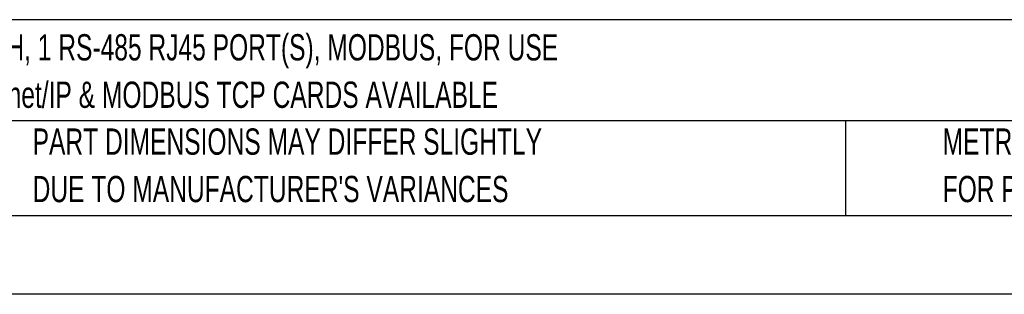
# Model space of a CAD drawing. Header units: millimetres. Extents: x 0 to 1118, y 0 to 864.
# Tile 2 of 24: x 216 to 534, y 0 to 89. Entities that reach past the tile are written whole.
import ezdxf

# ---------------------------------------------------------------- set-up
doc = ezdxf.new("R2010")
doc.units = ezdxf.units.MM
doc.header["$LTSCALE"] = 4
doc.linetypes.add('CENTERX2', pattern=[20.32, 12.7, -2.54, 2.54, -2.54])
doc.layers.add('TEXT', color=140, linetype='Continuous', lineweight=25)
doc.styles.add('SLDTEXTSTYLE0', font='TXT', dxfattribs={"width": 0.7})

# ---------------------------------------------------------------- blocks, each defined once
blk = doc.blocks.new('SW_NOTE_0')
at = {"layer": 'TEXT', "color": 0, "linetype": 'CENTERX2', "lineweight": 18, "char_height": 8.4667, "attachment_point": 1, "style": 'SLDTEXTSTYLE0'}
for s, insert in [('SureServo2 SERVO DRIVE, 1.5 kW, 460 VAC, 3-PH, 1 RS-485 RJ45 PORT(S), MODBUS, FOR USE', (0, 10.91)), ('WITH 1 kW & 1.5 kW SYSTEMS, OPTIONAL Ethernet/IP & MODBUS TCP CARDS AVAILABLE', (0, -4.37))]:
    blk.add_mtext(s, dxfattribs=dict(at, insert=insert))
blk = doc.blocks.new('SW_NOTE_0_3')
at = {"layer": 'TEXT', "color": 0, "linetype": 'CENTERX2', "lineweight": 18, "char_height": 8.4667, "attachment_point": 1, "style": 'SLDTEXTSTYLE0'}
for s, insert in [('PART DIMENSIONS MAY DIFFER SLIGHTLY', (0, 10.91)), ("DUE TO MANUFACTURER'S VARIANCES", (0, -4.37))]:
    blk.add_mtext(s, dxfattribs=dict(at, insert=insert))
blk = doc.blocks.new('SW_NOTE_0_6')
at = {"layer": 'TEXT', "color": 0, "linetype": 'CENTERX2', "lineweight": 18, "char_height": 8.4667, "attachment_point": 1, "style": 'SLDTEXTSTYLE0'}
for s, insert in [('METRIC UNITS USED', (0, 10.91)), ('FOR PART DESIGN', (0, -4.37))]:
    blk.add_mtext(s, dxfattribs=dict(at, insert=insert))

msp = doc.modelspace()

# ---------------------------------------------------------------- linework, layer by layer
at = {"color": 7, "linetype": 'Continuous'}
msp.add_line((1117.61, 0.011), (0.01, 0.011), dxfattribs=at)
at = {"layer": 'TEXT'}
for p, q in [((1092.2, 88.504), (25.4, 88.504)), ((1092.2, 55.88), (25.4, 55.88)), ((482.586, 55.88), (482.586, 25.4)), ((25.4, 25.4), (1092.2, 25.4))]:
    msp.add_line(p, q, dxfattribs=at)

# ---------------------------------------------------------------- block references
at = {"layer": 'TEXT', "linetype": 'CENTERX2', "lineweight": 18}
for name, p in [('SW_NOTE_0', (31.863, 72.929)), ('SW_NOTE_0_3', (220.477, 42.542)), ('SW_NOTE_0_6', (513.913, 42.542))]:
    msp.add_blockref(name, p, dxfattribs=at)

doc.saveas('drawing.dxf')
